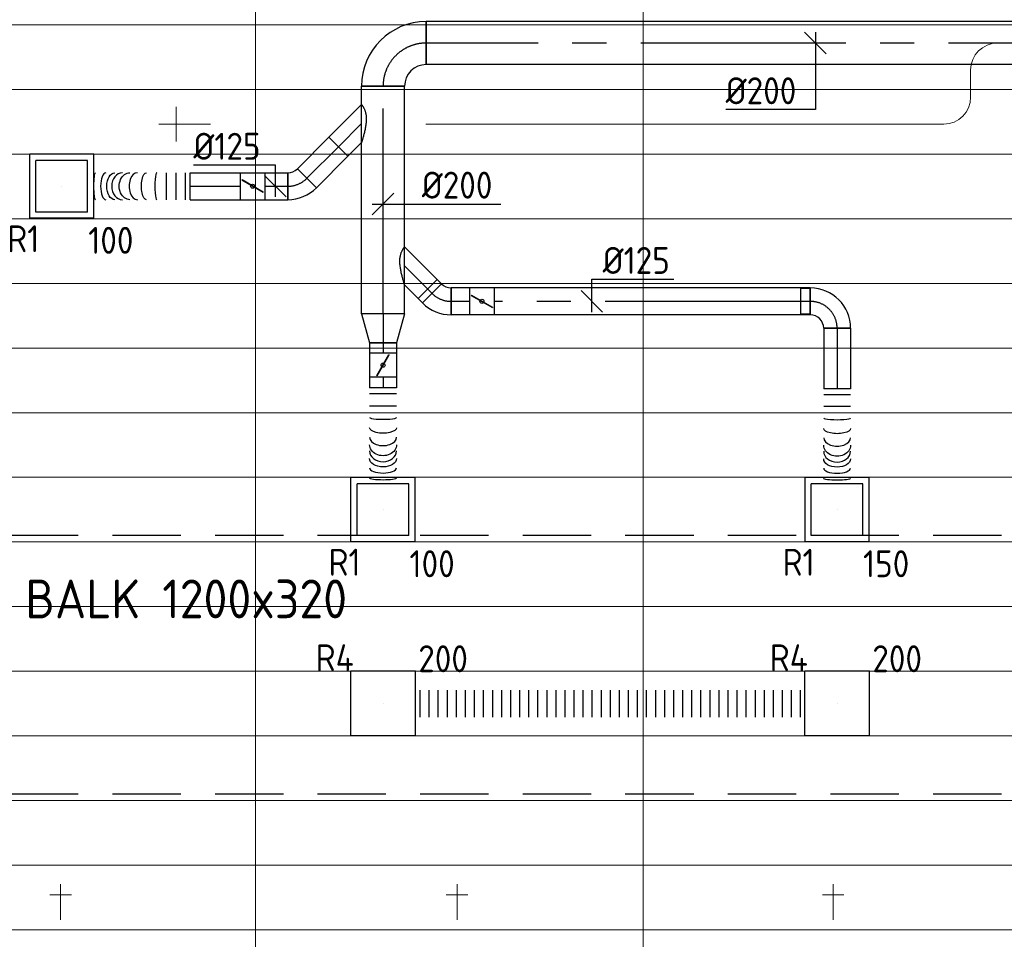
# Model space of a CAD drawing. Header units: millimetres. Extents: x -74135 to 19179, y 5032 to 51848.
# Tile 8 of 55: x -62152 to -57580, y 13005 to 17273. Entities that reach past the tile are written whole.
import ezdxf
from ezdxf.enums import TextEntityAlignment as Align

# ---------------------------------------------------------------- set-up
doc = ezdxf.new("R2010")
doc.units = ezdxf.units.MM
doc.header["$LTSCALE"] = 50
doc.linetypes.add('CENTER2', pattern=[28.575, 19.05, -3.175, 3.175, -3.175])
doc.linetypes.add('HIDDEN', pattern=[9.525, 6.35, -3.175])
for name, color, linetype in [('4plfd', 254, 'Continuous'), ('WL570---_RETOUR', 100, 'Continuous'), ('WL570---_RETOUR_HL', 1, 'Continuous'), ('WM570---_RETOUR', 2, 'Continuous'), ('WM570---_RETOUR_PR', 2, 'Continuous')]:
    doc.layers.add(name, color=color, linetype=linetype)
doc.layers.add('WL570---_BESTAAND-HARTLIJN', color=161, linetype='Continuous', lineweight=0)
doc.layers.add('WL570---_DEMONTEREN', color=10, linetype='Continuous', lineweight=0)
doc.layers.get('WL570---_DEMONTEREN').off()
doc.styles.add('BURO-025', font='ISO96.shx', dxfattribs={"height": 125})
doc.styles.add('ISO', font='ISO', dxfattribs={"height": 162})

# ---------------------------------------------------------------- blocks, each defined once
blk = doc.blocks.new('OBO10000090ZE')
blk.add_lwpolyline([(-50, 0), (50, 0), (50, 100, 1), (-50, 100)], format="xyb", close=True)
at = {"layer": 'WL570---_BESTAAND-HARTLIJN'}
for points in [[(0, 0), (0, 150)], [(-50, 100), (50, 100)]]:
    blk.add_lwpolyline(points, dxfattribs=at)
blk = doc.blocks.new('KARO')
for p, q in [((1, 0.5), (0, 0.5)), ((0, -0.5), (1, -0.5))]:
    blk.add_line(p, q)
at = {"invisible_edges": 15}
blk.add_3dface([(0, 0.5), (0, -0.5), (1, -0.5), (1, 0.5)], dxfattribs=at)
at = {"layer": 'WL570---_BESTAAND-HARTLIJN'}
blk.add_line((0, 0), (1, 0), dxfattribs=at)
blk = doc.blocks.new('OSV1601250650G')
blk.add_lwpolyline([(0, -80), (65.3, -62.5), (65.3, 62.5), (0, 80)], close=True)
at = {"layer": 'WL570---_BESTAAND-HARTLIJN'}
blk.add_line((0, 0), (65.3, 0), dxfattribs=at)
blk = doc.blocks.new('OBO16000090ZH')
blk.add_lwpolyline([(-80, -160), (80, -160), (80, 0, 1), (-80, 0)], format="xyb", close=True)
at = {"layer": 'WL570---_BESTAAND-HARTLIJN'}
for points in [[(0, -160), (0, 80)], [(-80, 0), (80, 0)]]:
    blk.add_lwpolyline(points, dxfattribs=at)
blk = doc.blocks.new('OBO12500090H')
blk.add_lwpolyline([(62.5, -125, 0.414214), (-125, 62.5), (-125, -62.5, -0.414214), (-62.5, -125)], format="xyb", close=True)
at = {"invisible_edges": 15}
for points in [[(-114.1, -63.4), (-92.4, 59.7), (-125, 62.5), (-125, -62.5)], [(-103.6, -66.3), (-60.9, 51.2), (-92.4, 59.7), (-114.1, -63.4)], [(-93.8, -70.9), (-31.2, 37.4), (-60.9, 51.2), (-103.6, -66.3)], [(-84.8, -77.1), (-4.5, 18.6), (-31.2, 37.4), (-93.8, -70.9)], [(-77.1, -84.8), (18.6, -4.5), (-4.5, 18.6), (-84.8, -77.1)], [(-70.9, -93.8), (37.4, -31.2), (18.6, -4.5), (-77.1, -84.8)], [(-66.3, -103.6), (51.2, -60.9), (37.4, -31.2), (-70.9, -93.8)], [(-63.4, -114.1), (59.7, -92.4), (51.2, -60.9), (-66.3, -103.6)], [(-62.5, -125), (62.5, -125), (59.7, -92.4), (-63.4, -114.1)]]:
    blk.add_3dface(points, dxfattribs=at)
at = {"layer": 'WL570---_BESTAAND-HARTLIJN'}
blk.add_arc((-125, -125), 125, 0, 90, dxfattribs=at)
blk = doc.blocks.new('Groep-46')
at = {"color": 8, "linetype": 'Continuous', "lineweight": 13}
for p, q in [((-73154.9, 16899.1), (-45944.9, 16899.1)), ((-45944.9, 16599.1), (-73154.9, 16599.1)), ((-45944.9, 16299.1), (-73154.9, 16299.1)), ((-45944.9, 15999.1), (-73154.9, 15999.1)), ((-45944.9, 15699.1), (-73154.9, 15699.1)), ((-22154.9, 15399.1), (-73154.9, 15399.1)), ((-73154.9, 15099.1), (-22154.9, 15099.1)), ((-22154.9, 14799.1), (-73154.9, 14799.1)), ((-22154.9, 14499.1), (-73154.9, 14499.1)), ((-22154.9, 14199.1), (-73154.9, 14199.1)), ((-22154.9, 13899.1), (-73154.9, 13899.1)), ((-22154.9, 13599.1), (-73154.9, 13599.1)), ((-73154.9, 13299.1), (-22154.9, 13299.1)), ((-73154.9, 12999.1), (-22154.9, 12999.1)), ((-73154.9, 12699.1), (-22154.9, 12699.1))]:
    blk.add_line(p, q, dxfattribs=at)
blk = doc.blocks.new('Groep-53')
at = {"color": 8, "linetype": 'Continuous', "lineweight": 13}
for p, q in [((-62054.9, 18699.1), (-62054.9, 8239.9)), ((-60254.9, 18699.1), (-60254.9, 7851))]:
    blk.add_line(p, q, dxfattribs=at)
at = {"color": 8}
blk.add_blockref('Groep-46', (0, 0), dxfattribs=at)
blk = doc.blocks.new('Block plafond 4e verd')
at = {"layer": '4plfd'}
blk.add_blockref('Groep-53', (73304.912, -19149.14), dxfattribs=at)
blk = doc.blocks.new('*U575')
at = {"color": 0, "ltscale": 10}
for p, q in [((149, 149, -2500), (-149, 149, -2500)), ((-149, -149, -2500), (-149, 149, -2500)), ((149, -149, -2500), (149, 149, -2500)), ((120, 120, -2500), (-120, 120, -2500)), ((-120, -120, -2500), (-120, 120, -2500)), ((120, -120, -2500), (120, 120, -2500)), ((120, -120, -2500), (-120, -120, -2500)), ((149, -149, -2500), (-149, -149, -2500))]:
    blk.add_line(p, q, dxfattribs=at)
at = {"layer": 'WL570---_RETOUR_HL', "linetype": 'CENTER2'}
blk.add_circle((0, 0, -2500), 0.075, dxfattribs=at)
at = {"layer": 'WL570---_RETOUR', "color": 2, "style": 'BURO-025'}
for tag in ['MC', 'Q']:
    blk.add_attdef(tag, text='', height=125, dxfattribs=at).set_placement((0, 0), align=Align.MIDDLE)
at = {"layer": 'WM570---_RETOUR_PR', "color": 2, "style": 'BURO-025'}
blk.add_attdef('POSNR', text='', height=125, dxfattribs=at).set_placement((0, 0), align=Align.MIDDLE)
blk = doc.blocks.new('*U576')
at = {"color": 0, "ltscale": 10}
for p, q in [((149, 149, -2500), (-149, 149, -2500)), ((-149, -149, -2500), (-149, 149, -2500)), ((149, -149, -2500), (149, 149, -2500)), ((120, 120, -2500), (-120, 120, -2500)), ((-120, -120, -2500), (-120, 120, -2500)), ((120, -120, -2500), (120, 120, -2500)), ((120, -120, -2500), (-120, -120, -2500)), ((149, -149, -2500), (-149, -149, -2500))]:
    blk.add_line(p, q, dxfattribs=at)
at = {"layer": 'WL570---_RETOUR_HL', "linetype": 'CENTER2'}
blk.add_circle((0, 0, -2500), 0.075, dxfattribs=at)
at = {"layer": 'WL570---_RETOUR', "color": 2, "style": 'BURO-025'}
for tag in ['MC', 'Q']:
    blk.add_attdef(tag, text='', height=125, dxfattribs=at).set_placement((0, 0), align=Align.MIDDLE)
at = {"layer": 'WM570---_RETOUR_PR', "color": 2, "style": 'BURO-025'}
blk.add_attdef('POSNR', text='', height=125, dxfattribs=at).set_placement((0, 0), align=Align.MIDDLE)
blk = doc.blocks.new('*U577')
at = {"color": 0, "ltscale": 10}
for p, q in [((149, 149, -2500), (-149, 149, -2500)), ((-149, -149, -2500), (-149, 149, -2500)), ((149, -149, -2500), (149, 149, -2500)), ((120, 120, -2500), (-120, 120, -2500)), ((-120, -120, -2500), (-120, 120, -2500)), ((120, -120, -2500), (120, 120, -2500)), ((120, -120, -2500), (-120, -120, -2500)), ((149, -149, -2500), (-149, -149, -2500))]:
    blk.add_line(p, q, dxfattribs=at)
at = {"layer": 'WL570---_RETOUR_HL', "linetype": 'CENTER2'}
blk.add_circle((0, 0, -2500), 0.075, dxfattribs=at)
at = {"layer": 'WL570---_RETOUR', "color": 2, "style": 'BURO-025'}
for tag in ['MC', 'Q']:
    blk.add_attdef(tag, text='', height=125, dxfattribs=at).set_placement((0, 0), align=Align.MIDDLE)
at = {"layer": 'WM570---_RETOUR_PR', "color": 2, "style": 'BURO-025'}
blk.add_attdef('POSNR', text='', height=125, dxfattribs=at).set_placement((0, 0), align=Align.MIDDLE)
blk = doc.blocks.new('*U579')
at = {"color": 0, "ltscale": 10}
for p, q in [((150, 150, -150), (-150, 150, -150)), ((-150, -150, -150), (-150, 150, -150)), ((150, -150, -150), (150, 150, -150)), ((150, -150, -150), (-150, -150, -150))]:
    blk.add_line(p, q, dxfattribs=at)
at = {"layer": 'WL570---_RETOUR_HL', "linetype": 'CENTER2'}
blk.add_circle((0, 0, -150), 0.075, dxfattribs=at)
at = {"layer": 'WL570---_RETOUR', "color": 2, "style": 'BURO-025'}
for tag in ['MC', 'Q']:
    blk.add_attdef(tag, text='', height=125, dxfattribs=at).set_placement((0, 0), align=Align.MIDDLE)
at = {"layer": 'WM570---_RETOUR_PR', "color": 2, "style": 'BURO-025'}
blk.add_attdef('POSNR', text='', height=125, dxfattribs=at).set_placement((0, 0), align=Align.MIDDLE)
blk = doc.blocks.new('*U619')
at = {"color": 0, "ltscale": 10}
for p, q in [((21, 62.5, -150), (21, -62.5, -150)), ((63.1, 62.5, -150), (63.1, -62.5, -150)), ((105.1, 62.5, -150), (105.1, -62.5, -150)), ((147.2, 62.5, -150), (147.2, -62.5, -150)), ((189.2, 62.5, -150), (189.2, -62.5, -150)), ((231.3, 62.5, -150), (231.3, -62.5, -150)), ((273.4, 62.5, -150), (273.4, -62.5, -150)), ((315.4, 62.5, -150), (315.4, -62.5, -150)), ((357.5, 62.5, -150), (357.5, -62.5, -150)), ((399.5, 62.5, -150), (399.5, -62.5, -150)), ((441.6, 62.5, -150), (441.6, -62.5, -150)), ((483.6, 62.5, -150), (483.6, -62.5, -150)), ((525.7, 62.5, -150), (525.7, -62.5, -150)), ((567.7, 62.5, -150), (567.7, -62.5, -150)), ((609.8, 62.5, -150), (609.8, -62.5, -150)), ((651.9, 62.5, -150), (651.9, -62.5, -150)), ((693.9, 62.5, -150), (693.9, -62.5, -150)), ((736, 62.5, -150), (736, -62.5, -150)), ((778, 62.5, -150), (778, -62.5, -150)), ((820.1, 62.5, -150), (820.1, -62.5, -150)), ((862.1, 62.5, -150), (862.1, -62.5, -150)), ((904.2, 62.5, -150), (904.2, -62.5, -150)), ((946.2, 62.5, -150), (946.2, -62.5, -150)), ((988.3, 62.5, -150), (988.3, -62.5, -150)), ((1030.3, 62.5, -150), (1030.3, -62.5, -150)), ((1072.4, 62.5, -150), (1072.4, -62.5, -150)), ((1114.5, 62.5, -150), (1114.5, -62.5, -150)), ((1156.5, 62.5, -150), (1156.5, -62.5, -150)), ((1198.6, 62.5, -150), (1198.6, -62.5, -150)), ((1240.6, 62.5, -150), (1240.6, -62.5, -150)), ((1282.7, 62.5, -150), (1282.7, -62.5, -150)), ((1324.7, 62.5, -150), (1324.7, -62.5, -150)), ((1366.8, 62.5, -150), (1366.8, -62.5, -150)), ((1408.8, 62.5, -150), (1408.8, -62.5, -150)), ((1450.9, 62.5, -150), (1450.9, -62.5, -150)), ((1493, 62.5, -150), (1493, -62.5, -150)), ((1535, 62.5, -150), (1535, -62.5, -150)), ((1577.1, 62.5, -150), (1577.1, -62.5, -150)), ((1619.1, 62.5, -150), (1619.1, -62.5, -150)), ((1661.2, 62.5, -150), (1661.2, -62.5, -150)), ((1703.2, 62.5, -150), (1703.2, -62.5, -150)), ((1745.3, 62.5, -150), (1745.3, -62.5, -150)), ((1787.3, 62.5, -150), (1787.3, -62.5, -150))]:
    blk.add_line(p, q, dxfattribs=at)
at = {"layer": 'WM570---_RETOUR_PR', "color": 2, "style": 'BURO-025'}
blk.add_attdef('POSNR', text='', height=125, dxfattribs=at).set_placement((0, 0), align=Align.MIDDLE)
blk = doc.blocks.new('*U620')
at = {"color": 0, "ltscale": 10}
for p, q in [((150, 150, -150), (-150, 150, -150)), ((-150, -150, -150), (-150, 150, -150)), ((150, -150, -150), (150, 150, -150)), ((150, -150, -150), (-150, -150, -150))]:
    blk.add_line(p, q, dxfattribs=at)
at = {"layer": 'WL570---_RETOUR_HL', "linetype": 'CENTER2'}
blk.add_circle((0, 0, -150), 0.075, dxfattribs=at)
at = {"layer": 'WL570---_RETOUR', "color": 2, "style": 'BURO-025'}
for tag in ['MC', 'Q']:
    blk.add_attdef(tag, text='', height=125, dxfattribs=at).set_placement((0, 0), align=Align.MIDDLE)
at = {"layer": 'WM570---_RETOUR_PR', "color": 2, "style": 'BURO-025'}
blk.add_attdef('POSNR', text='', height=125, dxfattribs=at).set_placement((0, 0), align=Align.MIDDLE)
blk = doc.blocks.new('*U621')
at = {"color": 0, "ltscale": 10}
for p, q in [((0, 100, -2700), (3377.6, 100, -2700)), ((0, -100, -2700), (0, 100, -2700)), ((3377.6, 100, -2700), (3377.6, -100, -2700)), ((0, -100, -2700), (3377.6, -100, -2700))]:
    blk.add_line(p, q, dxfattribs=at)
at = {"layer": 'WL570---_RETOUR_HL', "linetype": 'CENTER2'}
blk.add_line((0, 0, -2700), (3377.6, 0, -2700), dxfattribs=at)
at = {"layer": 'WM570---_RETOUR_PR', "color": 2, "style": 'BURO-025'}
blk.add_attdef('POSNR', text='', height=125, dxfattribs=at).set_placement((0, 0), align=Align.MIDDLE)
blk = doc.blocks.new('*U622')
at = {"color": 0, "ltscale": 10}
for p, q in [((-200, -100, -2700), (-200, 100, -2700)), ((100, -200, -2700), (-100, -200, -2700))]:
    blk.add_line(p, q, dxfattribs=at)
for radius in [300, 100]:
    blk.add_arc((-200, -200, -2700), radius, 0, 90, dxfattribs=at)
at = {"layer": 'WL570---_RETOUR_HL', "linetype": 'CENTER2'}
blk.add_arc((-200, -200, -2700), 200, 0, 90, dxfattribs=at)
at = {"layer": 'WM570---_RETOUR_PR', "color": 2, "style": 'BURO-025'}
blk.add_attdef('POSNR', text='', height=125, dxfattribs=at).set_placement((0, 0), align=Align.MIDDLE)
blk = doc.blocks.new('*U623')
at = {"color": 0, "ltscale": 10}
for p, q in [((-51.8, -62.5, -2700), (-51.8, 62.5, -2700)), ((-7.6, 80.8, -2700), (80.8, -7.6, -2700))]:
    blk.add_line(p, q, dxfattribs=at)
for radius in [62.6, 187.6]:
    blk.add_arc((-51.8, 125.1, -2700), radius, 270, 315, dxfattribs=at)
at = {"layer": 'WL570---_RETOUR_HL', "linetype": 'CENTER2'}
blk.add_arc((-51.8, 125.1, -2700), 125.1, 270, 315, dxfattribs=at)
at = {"layer": 'WM570---_RETOUR_PR', "color": 2, "style": 'BURO-025'}
blk.add_attdef('POSNR', text='', height=125, dxfattribs=at).set_placement((0, 0), align=Align.MIDDLE)
blk = doc.blocks.new('*U624')
at = {"color": 0, "ltscale": 10}
for p, q in [((0, 62.5, -2700), (206.9, 62.5, -2700)), ((0, -62.5, -2700), (0, 62.5, -2700)), ((206.9, 62.5, -2700), (206.9, -62.5, -2700)), ((0, -62.5, -2700), (206.9, -62.5, -2700))]:
    blk.add_line(p, q, dxfattribs=at)
at = {"layer": 'WL570---_RETOUR_HL', "linetype": 'CENTER2'}
blk.add_line((0, 0, -2700), (206.9, 0, -2700), dxfattribs=at)
at = {"layer": 'WM570---_RETOUR_PR', "color": 2, "style": 'BURO-025'}
blk.add_attdef('POSNR', text='', height=125, dxfattribs=at).set_placement((0, 0), align=Align.MIDDLE)
blk = doc.blocks.new('*U625')
at = {"color": 0, "ltscale": 10}
for p, q in [((0, 88.4, -2700), (63.3, 151.7, -2700)), ((63.3, 151.7, -2700), (151.7, 63.3, -2700)), ((0, -88.4, -2700), (151.7, 63.3, -2700))]:
    blk.add_line(p, q, dxfattribs=at)
blk.add_spline([(-0.2, -88.1, -2700), (-0.8, -87.4, -2700), (-1.8, -86.1, -2700), (-3.1, -84.3, -2700), (-4.7, -82, -2700), (-6.6, -79.1, -2700), (-8.7, -75.7, -2700), (-10.8, -71.7, -2700), (-13.1, -67.2, -2700), (-15.2, -62, -2700), (-17.2, -56.2, -2700), (-19, -49.7, -2700), (-20.4, -42.5, -2700), (-21.4, -34.8, -2700), (-21.9, -26.4, -2700), (-21.9, -17.4, -2700), (-21.4, -8, -2700), (-20.4, 1.8, -2700), (-19, 11.7, -2700), (-17.2, 21.7, -2700), (-15.2, 31.5, -2700), (-13.1, 41, -2700), (-10.8, 50, -2700), (-8.7, 58.4, -2700), (-6.6, 66, -2700), (-4.7, 72.6, -2700), (-3.1, 78.1, -2700), (-1.8, 82.6, -2700), (-0.8, 85.8, -2700), (-0.2, 87.7, -2700), (0, 88.4, -2700)], degree=3, dxfattribs=at)
at = {"layer": 'WL570---_RETOUR_HL', "linetype": 'CENTER2'}
blk.add_line((0, 0, -2700), (107.5, 107.5, -2700), dxfattribs=at)
at = {"layer": 'WM570---_RETOUR_PR', "color": 2, "style": 'BURO-025'}
blk.add_attdef('POSNR', text='', height=125, dxfattribs=at).set_placement((0, 0), align=Align.MIDDLE)
blk = doc.blocks.new('*U626')
at = {"color": 0, "ltscale": 10}
for p, q in [((0, 62.5, -2700), (107.1, 62.5, -2700)), ((107.1, 62.5, -2700), (107.1, -62.5, -2700)), ((0, -62.5, -2700), (107.1, -62.5, -2700))]:
    blk.add_line(p, q, dxfattribs=at)
at = {"layer": 'WL570---_RETOUR_HL', "linetype": 'CENTER2'}
blk.add_line((0, 0, -2700), (107.1, 0, -2700), dxfattribs=at)
at = {"layer": 'WM570---_RETOUR_PR', "color": 2, "style": 'BURO-025'}
blk.add_attdef('POSNR', text='', height=125, dxfattribs=at).set_placement((0, 0), align=Align.MIDDLE)
blk = doc.blocks.new('*U627')
at = {"ltscale": 10}
for p, q in [((-56.4, 62.5, -2700), (56.4, 62.5, -2700)), ((-56.4, -62.5, -2700), (-56.4, 62.5, -2700)), ((56.4, 62.5, -2700), (56.4, -62.5, -2700)), ((-49.4, 27.3, -2700), (-48.4, 29.1, -2700)), ((48.4, -29.1, -2700), (-49.4, 27.3, -2700)), ((49.4, -27.3, -2700), (-48.4, 29.1, -2700)), ((48.4, -29.1, -2700), (49.4, -27.3, -2700)), ((-56.4, -62.5, -2700), (56.4, -62.5, -2700))]:
    blk.add_line(p, q, dxfattribs=at)
blk.add_circle((0, 0, -2700), 9.41, dxfattribs=at)
at = {"layer": 'WL570---_RETOUR', "color": 2, "style": 'BURO-025'}
blk.add_attdef('I', text='', height=125, dxfattribs=at).set_placement((0, 0), align=Align.MIDDLE)
at = {"layer": 'WM570---_RETOUR_PR', "color": 2, "style": 'BURO-025'}
blk.add_attdef('POSNR', text='', height=125, dxfattribs=at).set_placement((0, 0), align=Align.MIDDLE)
blk = doc.blocks.new('*U628')
at = {"color": 0, "ltscale": 10}
for p, q in [((0, 62.5, -2700), (233, 62.5, -2700)), ((0, -62.5, -2700), (0, 62.5, -2700)), ((0, -62.5, -2700), (233, -62.5, -2700))]:
    blk.add_line(p, q, dxfattribs=at)
at = {"layer": 'WL570---_RETOUR_HL', "linetype": 'CENTER2'}
blk.add_line((0, 0, -2700), (233, 0, -2700), dxfattribs=at)
at = {"layer": 'WM570---_RETOUR_PR', "color": 2, "style": 'BURO-025'}
blk.add_attdef('POSNR', text='', height=125, dxfattribs=at).set_placement((0, 0), align=Align.MIDDLE)
blk = doc.blocks.new('*U629')
at = {"color": 0, "ltscale": 10}
for p, q in [((0, 62.5, -2700), (0, -62.5, -2700)), ((21.9, 62.5, -2700), (21.9, -62.5, -2700)), ((65.8, 62.5, -2700), (65.8, -62.5, -2700)), ((109.7, 62.5, -2700), (109.7, -62.5, -2700)), ((476.4, 62.5, -2700), (476.4, -62.5, -2700))]:
    blk.add_line(p, q, dxfattribs=at)
for centre, major_axis, ratio, start_param, end_param in [((156, 0, -2700), (0, -62.5), 0.129932, 0, 3.141593), ((245.5, 0, -2700), (0, -62.5), 0.60709, 0, 3.141593), ((315.3, 0, -2700), (0, 62.5), 0.792697, 3.141593, 6.283185), ((392.4, 0, -2700), (0, 62.5), 0.381167, 3.141593, 6.283185)]:
    blk.add_ellipse(centre, major_axis=major_axis, ratio=ratio, start_param=start_param, end_param=end_param, dxfattribs=at)
at = {"color": 0, "ltscale": 10, "extrusion": (0, 0, -1)}
for centre, major_axis, ratio, start_param, end_param in [((203.1, 0, -2700), (0, 62.5), 0.381167, 0, 3.141593), ((280.3, 0, -2700), (0, 62.5), 0.792697, 0, 3.141593), ((350.1, 0, -2700), (0, -62.5), 0.60709, 3.141593, 6.283185), ((439.5, 0, -2700), (0, -62.5), 0.129932, 3.141593, 6.283185)]:
    blk.add_ellipse(centre, major_axis=major_axis, ratio=ratio, start_param=start_param, end_param=end_param, dxfattribs=at)
at = {"layer": 'WM570---_RETOUR_PR', "color": 2, "style": 'BURO-025'}
blk.add_attdef('POSNR', text='', height=125, dxfattribs=at).set_placement((0, 0), align=Align.MIDDLE)
blk = doc.blocks.new('*U630')
at = {"color": 0, "ltscale": 10}
for p, q in [((-51.8, -62.5, -2700), (-51.8, 62.5, -2700)), ((80.8, 7.6, -2700), (-7.6, -80.8, -2700))]:
    blk.add_line(p, q, dxfattribs=at)
for radius in [187.6, 62.6]:
    blk.add_arc((-51.8, -125.1, -2700), radius, 45, 90, dxfattribs=at)
at = {"layer": 'WL570---_RETOUR_HL', "linetype": 'CENTER2'}
blk.add_arc((-51.8, -125.1, -2700), 125.1, 45, 90, dxfattribs=at)
at = {"layer": 'WM570---_RETOUR_PR', "color": 2, "style": 'BURO-025'}
blk.add_attdef('POSNR', text='', height=125, dxfattribs=at).set_placement((0, 0), align=Align.MIDDLE)
blk = doc.blocks.new('*U631')
at = {"color": 0, "ltscale": 10}
for p, q in [((0, 62.5, -2700), (28.5, 62.5, -2700)), ((0, -62.5, -2700), (0, 62.5, -2700)), ((28.5, 62.5, -2700), (28.5, -62.5, -2700)), ((0, -62.5, -2700), (28.5, -62.5, -2700))]:
    blk.add_line(p, q, dxfattribs=at)
at = {"layer": 'WL570---_RETOUR_HL', "linetype": 'CENTER2'}
blk.add_line((0, 0, -2700), (28.5, 0, -2700), dxfattribs=at)
at = {"layer": 'WM570---_RETOUR_PR', "color": 2, "style": 'BURO-025'}
blk.add_attdef('POSNR', text='', height=125, dxfattribs=at).set_placement((0, 0), align=Align.MIDDLE)
blk = doc.blocks.new('*U632')
at = {"color": 0, "ltscale": 10}
for p, q in [((0, 88.4, -2700), (151.7, -63.3, -2700)), ((0, -88.4, -2700), (63.3, -151.7, -2700)), ((151.7, -63.3, -2700), (63.3, -151.7, -2700))]:
    blk.add_line(p, q, dxfattribs=at)
blk.add_spline([(-0.2, -87.7, -2700), (-0.8, -85.8, -2700), (-1.8, -82.6, -2700), (-3.1, -78.1, -2700), (-4.7, -72.6, -2700), (-6.6, -66, -2700), (-8.7, -58.4, -2700), (-10.8, -50, -2700), (-13.1, -41, -2700), (-15.2, -31.5, -2700), (-17.2, -21.7, -2700), (-19, -11.7, -2700), (-20.4, -1.8, -2700), (-21.4, 8, -2700), (-21.9, 17.4, -2700), (-21.9, 26.4, -2700), (-21.4, 34.8, -2700), (-20.4, 42.5, -2700), (-19, 49.7, -2700), (-17.2, 56.2, -2700), (-15.2, 62, -2700), (-13.1, 67.2, -2700), (-10.8, 71.7, -2700), (-8.7, 75.7, -2700), (-6.6, 79.1, -2700), (-4.7, 82, -2700), (-3.1, 84.3, -2700), (-1.8, 86.1, -2700), (-0.8, 87.4, -2700), (-0.2, 88.1, -2700), (0, 88.4, -2700)], degree=3, dxfattribs=at)
at = {"layer": 'WL570---_RETOUR_HL', "linetype": 'CENTER2'}
blk.add_line((0, 0, -2700), (107.5, -107.5, -2700), dxfattribs=at)
at = {"layer": 'WM570---_RETOUR_PR', "color": 2, "style": 'BURO-025'}
blk.add_attdef('POSNR', text='', height=125, dxfattribs=at).set_placement((0, 0), align=Align.MIDDLE)
blk = doc.blocks.new('*U633')
at = {"color": 0, "ltscale": 10}
for p, q in [((0, 62.5, -2700), (1467.7, 62.5, -2700)), ((0, -62.5, -2700), (0, 62.5, -2700)), ((0, -62.5, -2700), (1467.7, -62.5, -2700))]:
    blk.add_line(p, q, dxfattribs=at)
at = {"layer": 'WL570---_RETOUR_HL', "linetype": 'CENTER2'}
blk.add_line((0, 0, -2700), (1467.7, 0, -2700), dxfattribs=at)
at = {"layer": 'WM570---_RETOUR_PR', "color": 2, "style": 'BURO-025'}
blk.add_attdef('POSNR', text='', height=125, dxfattribs=at).set_placement((0, 0), align=Align.MIDDLE)
blk = doc.blocks.new('*U634')
at = {"ltscale": 10}
for p, q in [((-56.4, 62.5, -2700), (56.5, 62.5, -2700)), ((-56.4, -62.5, -2700), (-56.4, 62.5, -2700)), ((56.5, 62.5, -2700), (56.5, -62.5, -2700)), ((-49.4, 27.3, -2700), (-48.4, 29.1, -2700)), ((48.4, -29.1, -2700), (-49.4, 27.3, -2700)), ((49.4, -27.3, -2700), (-48.4, 29.1, -2700)), ((48.4, -29.1, -2700), (49.4, -27.3, -2700)), ((-56.4, -62.5, -2700), (56.5, -62.5, -2700))]:
    blk.add_line(p, q, dxfattribs=at)
blk.add_circle((0, 0, -2700), 9.41, dxfattribs=at)
at = {"layer": 'WL570---_RETOUR', "color": 2, "style": 'BURO-025'}
blk.add_attdef('I', text='', height=125, dxfattribs=at).set_placement((0, 0), align=Align.MIDDLE)
at = {"layer": 'WM570---_RETOUR_PR', "color": 2, "style": 'BURO-025'}
blk.add_attdef('POSNR', text='', height=125, dxfattribs=at).set_placement((0, 0), align=Align.MIDDLE)
blk = doc.blocks.new('*U635')
at = {"color": 0, "ltscale": 10}
for p, q in [((0, 62.5, -2700), (86.6, 62.5, -2700)), ((86.6, 62.5, -2700), (86.6, -62.5, -2700)), ((0, -62.5, -2700), (86.6, -62.5, -2700))]:
    blk.add_line(p, q, dxfattribs=at)
at = {"layer": 'WL570---_RETOUR_HL', "linetype": 'CENTER2'}
blk.add_line((0, 0, -2700), (86.6, 0, -2700), dxfattribs=at)
at = {"layer": 'WM570---_RETOUR_PR', "color": 2, "style": 'BURO-025'}
blk.add_attdef('POSNR', text='', height=125, dxfattribs=at).set_placement((0, 0), align=Align.MIDDLE)
blk = doc.blocks.new('*U636')
at = {"color": 0, "ltscale": 10}
for p, q in [((0, 62.5, -2700), (47.8, 62.5, -2700)), ((0, -62.5, -2700), (0, 62.5, -2700)), ((0, -62.5, -2700), (47.8, -62.5, -2700))]:
    blk.add_line(p, q, dxfattribs=at)
at = {"layer": 'WL570---_RETOUR_HL', "linetype": 'CENTER2'}
blk.add_line((0, 0, -2700), (47.8, 0, -2700), dxfattribs=at)
at = {"layer": 'WM570---_RETOUR_PR', "color": 2, "style": 'BURO-025'}
blk.add_attdef('POSNR', text='', height=125, dxfattribs=at).set_placement((0, 0), align=Align.MIDDLE)
blk = doc.blocks.new('*U637')
at = {"color": 0, "ltscale": 10}
for p, q in [((0, 100, -2700), (134.1, 62.5, -2700)), ((0, 100, -2700), (0, -100, -2700)), ((134.1, 62.5, -2700), (134.1, -62.5, -2700)), ((0, -100, -2700), (134.1, -62.5, -2700))]:
    blk.add_line(p, q, dxfattribs=at)
at = {"layer": 'WL570---_RETOUR_HL', "linetype": 'CENTER2'}
blk.add_line((0, 0, -2700), (134.1, 0, -2700), dxfattribs=at)
for centre in [(0, 0, -2700), (134.1, 0, -2700)]:
    blk.add_circle(centre, 0.075, dxfattribs=at)
at = {"layer": 'WM570---_RETOUR_PR', "color": 2, "style": 'BURO-025'}
blk.add_attdef('POSNR', text='', height=125, dxfattribs=at).set_placement((0, 0), align=Align.MIDDLE)
blk = doc.blocks.new('*U638')
at = {"ltscale": 10}
for p, q in [((-56.5, 62.5, -2700), (56.5, 62.5, -2700)), ((-56.5, -62.5, -2700), (-56.5, 62.5, -2700)), ((56.5, 62.5, -2700), (56.5, -62.5, -2700)), ((-49.4, 27.3, -2700), (-48.4, 29.1, -2700)), ((48.4, -29.1, -2700), (-49.4, 27.3, -2700)), ((49.4, -27.3, -2700), (-48.4, 29.1, -2700)), ((48.4, -29.1, -2700), (49.4, -27.3, -2700)), ((-56.5, -62.5, -2700), (56.5, -62.5, -2700))]:
    blk.add_line(p, q, dxfattribs=at)
blk.add_circle((0, 0, -2700), 9.41, dxfattribs=at)
at = {"layer": 'WL570---_RETOUR', "color": 2, "style": 'BURO-025'}
blk.add_attdef('I', text='', height=125, dxfattribs=at).set_placement((0, 0), align=Align.MIDDLE)
at = {"layer": 'WM570---_RETOUR_PR', "color": 2, "style": 'BURO-025'}
blk.add_attdef('POSNR', text='', height=125, dxfattribs=at).set_placement((0, 0), align=Align.MIDDLE)
blk = doc.blocks.new('*U639')
at = {"layer": 'WM570---_RETOUR', "color": 0, "ltscale": 10}
for p, q in [((0, 102.4), (380.4, 102.4)), ((0, -50), (0, 102.4)), ((50, -50), (-50, 50))]:
    blk.add_line(p, q, dxfattribs=at)
at = {"layer": 'WM570---_RETOUR', "color": 0, "style": 'BURO-025'}
blk.add_text('%%c125', height=125, dxfattribs=at).set_placement((50, 127.4))
blk = doc.blocks.new('*U640')
at = {"layer": 'WM570---_RETOUR', "color": 0, "ltscale": 10}
for p, q in [((0, 97.8), (-380.4, 97.8)), ((0, -50), (0, 97.8)), ((50, -50), (-50, 50))]:
    blk.add_line(p, q, dxfattribs=at)
at = {"layer": 'WM570---_RETOUR', "color": 0, "style": 'BURO-025'}
blk.add_text('%%c125', height=125, dxfattribs=at).set_placement((-380.4, 122.8))
blk = doc.blocks.new('*U641')
at = {"layer": 'WM570---_RETOUR', "color": 0, "ltscale": 10}
for p, q in [((50, -50), (-50, 50)), ((0, 50), (0, -308.8)), ((0, -308.8), (-416.1, -308.8))]:
    blk.add_line(p, q, dxfattribs=at)
at = {"layer": 'WM570---_RETOUR', "color": 0, "style": 'BURO-025'}
blk.add_text('%%c200', height=125, dxfattribs=at).set_placement((-416.1, -283.8))
blk = doc.blocks.new('*U642')
at = {"layer": 'WM570---_RETOUR', "color": 0, "ltscale": 10}
for p, q in [((-50, -50), (50, 50)), ((-50, 0), (546.1, 0))]:
    blk.add_line(p, q, dxfattribs=at)
at = {"layer": 'WM570---_RETOUR', "color": 0, "style": 'BURO-025'}
blk.add_text('%%c200', height=125, dxfattribs=at).set_placement((180, 25))
blk = doc.blocks.new('*U645')
at = {"color": 0, "ltscale": 10}
for p, q in [((-59.375, 125, -2700), (-59.375, 169.3, -2700)), ((-59.375, 169.3, -2700), (59.375, 169.3, -2700)), ((59.375, 125, -2700), (59.375, 169.3, -2700)), ((-62.5, 125, -2700), (62.5, 125, -2700)), ((-59.375, 125, -2700), (59.375, 125, -2700)), ((-125, -62.5, -2700), (-125, 62.5, -2700))]:
    blk.add_line(p, q, dxfattribs=at)
for radius, end in [(62.5, 0), (187.5, 360)]:
    blk.add_arc((-125, 125, -2700), radius, 270, end, dxfattribs=at)
at = {"layer": 'WL570---_RETOUR_HL', "linetype": 'CENTER2'}
blk.add_arc((-125, 125, -2700), 125, 270, 0, dxfattribs=at)
at = {"layer": 'WM570---_RETOUR_PR', "color": 2, "style": 'BURO-025'}
blk.add_attdef('POSNR', text='', height=125, dxfattribs=at).set_placement((0, 0), align=Align.MIDDLE)
blk = doc.blocks.new('*U646')
at = {"color": 0, "ltscale": 10}
for p, q in [((0, 100, -2700), (1056.3, 100, -2700)), ((0, -100, -2700), (0, 100, -2700)), ((1056.3, 100, -2700), (1056.3, -100, -2700)), ((0, -100, -2700), (1056.3, -100, -2700))]:
    blk.add_line(p, q, dxfattribs=at)
at = {"layer": 'WL570---_RETOUR_HL', "linetype": 'CENTER2'}
blk.add_line((0, 0, -2700), (1056.3, 0, -2700), dxfattribs=at)
at = {"layer": 'WM570---_RETOUR_PR', "color": 2, "style": 'BURO-025'}
blk.add_attdef('POSNR', text='', height=125, dxfattribs=at).set_placement((0, 0), align=Align.MIDDLE)
blk = doc.blocks.new('*U647')
at = {"color": 0, "ltscale": 10}
for p, q in [((0, 62.5, -2700), (49.4, 62.5, -2700)), ((49.4, 62.5, -2700), (49.4, -62.5, -2700)), ((0, -62.5, -2700), (49.4, -62.5, -2700))]:
    blk.add_line(p, q, dxfattribs=at)
at = {"layer": 'WL570---_RETOUR_HL', "linetype": 'CENTER2'}
blk.add_line((0, 0, -2700), (49.4, 0, -2700), dxfattribs=at)
at = {"layer": 'WM570---_RETOUR_PR', "color": 2, "style": 'BURO-025'}
blk.add_attdef('POSNR', text='', height=125, dxfattribs=at).set_placement((0, 0), align=Align.MIDDLE)
blk = doc.blocks.new('*U648')
at = {"color": 0, "ltscale": 10}
for p, q in [((0, 62.5, -2700), (0, -62.5, -2700)), ((28, 62.5, -2700), (28, -62.5, -2700)), ((84.1, 62.5, -2700), (84.1, -62.5, -2700))]:
    blk.add_line(p, q, dxfattribs=at)
for centre, major_axis, ratio, start_param, end_param in [((137.1, 0, -2700), (0, -62.5), 0.133717, 0, 3.141593), ((228.7, 0, -2700), (0, -62.5), 0.622268, 0, 3.141593), ((292.1, 0, -2700), (0, 62.5), 0.809056, 3.141593, 6.283185), ((370.4, 0, -2700), (0, 62.5), 0.391756, 3.141593, 6.283185)]:
    blk.add_ellipse(centre, major_axis=major_axis, ratio=ratio, start_param=start_param, end_param=end_param, dxfattribs=at)
at = {"color": 0, "ltscale": 10, "extrusion": (0, 0, -1)}
for centre, major_axis, ratio, start_param, end_param in [((185.5, 0, -2700), (0, 62.5), 0.391756, 0, 3.141593), ((263.8, 0, -2700), (0, 62.5), 0.809056, 0, 3.141593), ((327.2, 0, -2700), (0, -62.5), 0.622268, 3.141593, 6.283185), ((418.8, 0, -2700), (0, -62.5), 0.133717, 3.141593, 6.283185)]:
    blk.add_ellipse(centre, major_axis=major_axis, ratio=ratio, start_param=start_param, end_param=end_param, dxfattribs=at)
at = {"layer": 'WM570---_RETOUR_PR', "color": 2, "style": 'BURO-025'}
blk.add_attdef('POSNR', text='', height=125, dxfattribs=at).set_placement((0, 0), align=Align.MIDDLE)
blk = doc.blocks.new('*U649')
at = {"color": 0, "ltscale": 10}
for p, q in [((0, 62.5, -2700), (281.6, 62.5, -2700)), ((0, -62.5, -2700), (0, 62.5, -2700)), ((281.6, 62.5, -2700), (281.6, -62.5, -2700)), ((0, -62.5, -2700), (281.6, -62.5, -2700))]:
    blk.add_line(p, q, dxfattribs=at)
at = {"layer": 'WL570---_RETOUR_HL', "linetype": 'CENTER2'}
blk.add_line((0, 0, -2700), (281.6, 0, -2700), dxfattribs=at)
at = {"layer": 'WM570---_RETOUR_PR', "color": 2, "style": 'BURO-025'}
blk.add_attdef('POSNR', text='', height=125, dxfattribs=at).set_placement((0, 0), align=Align.MIDDLE)
blk = doc.blocks.new('*U650')
at = {"color": 0, "ltscale": 10}
for p, q in [((0, 62.5, -2700), (0, -62.5, -2700)), ((27.3, 62.5, -2700), (27.3, -62.5, -2700)), ((81.9, 62.5, -2700), (81.9, -62.5, -2700)), ((440, 62.5, -2700), (440, -62.5, -2700))]:
    blk.add_line(p, q, dxfattribs=at)
for centre, major_axis, ratio, start_param, end_param in [((134.3, 0, -2700), (0, -62.5), 0.134293, 0, 3.141593), ((226.2, 0, -2700), (0, -62.5), 0.624559, 0, 3.141593), ((289, 0, -2700), (0, 62.5), 0.811499, 3.141593, 6.283185), ((366.8, 0, -2700), (0, 62.5), 0.393363, 3.141593, 6.283185)]:
    blk.add_ellipse(centre, major_axis=major_axis, ratio=ratio, start_param=start_param, end_param=end_param, dxfattribs=at)
at = {"color": 0, "ltscale": 10, "extrusion": (0, 0, -1)}
for centre, major_axis, ratio, start_param, end_param in [((182.9, 0, -2700), (0, 62.5), 0.393363, 0, 3.141593), ((261.3, 0, -2700), (0, 62.5), 0.811499, 0, 3.141593), ((323.8, 0, -2700), (0, -62.5), 0.624559, 3.141593, 6.283185), ((415, 0, -2700), (0, -62.5), 0.134293, 3.141593, 6.283185)]:
    blk.add_ellipse(centre, major_axis=major_axis, ratio=ratio, start_param=start_param, end_param=end_param, dxfattribs=at)
at = {"layer": 'WM570---_RETOUR_PR', "color": 2, "style": 'BURO-025'}
blk.add_attdef('POSNR', text='', height=125, dxfattribs=at).set_placement((0, 0), align=Align.MIDDLE)

msp = doc.modelspace()

# ---------------------------------------------------------------- linework, layer by layer
at = {"color": 2, "linetype": 'HIDDEN'}
for p, q in [((-71245.8, 14880.2), (-22045.8, 14880.2)), ((-71245.8, 13680.2), (-22045.8, 13680.2))]:
    msp.add_line(p, q, dxfattribs=at)

# ---------------------------------------------------------------- block references
at = {"layer": 'WL570---_DEMONTEREN'}
for name, p, rotation in [('OBO12500090H', (-57736.2, 17164.1), 90), ('OBO12500090H', (-57736.2, 16787.9), 270), ('OBO16000090ZH', (-61425.5, 16787.9), 90)]:
    msp.add_blockref(name, p, dxfattribs=dict(at, rotation=rotation))
at = {"layer": 'WL570---_DEMONTEREN', "xscale": 415.7470163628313, "yscale": 125, "zscale": 125}
msp.add_blockref('KARO', (-57611.2, 17164.1), dxfattribs=at)
at = {"layer": 'WL570---_DEMONTEREN'}
for p, xscale, yscale, zscale, rotation in [((-57736.2, 17039.1), 126.1738275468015, 125, 125, 270), ((-57861.3, 16787.9), 2338.851753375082, 125, 125, 180), ((-61961.8, 13110.7), 16.03765465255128, 100, 100, 270.000000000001), ((-60120.6, 13110.7), -16.03765465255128, 100, 100, 89.99999999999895), ((-58374.5, 13110.7), -16.03765465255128, 100, 100, 89.99999999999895)]:
    msp.add_blockref('KARO', p, dxfattribs=dict(at, xscale=xscale, yscale=yscale, zscale=zscale, rotation=rotation))
for name, p in [('OSV1601250650G', (-60265.5, 16787.9)), ('OBO10000090ZE', (-61961.8, 13110.7))]:
    msp.add_blockref(name, p, dxfattribs=at)
at = {"layer": 'WL570---_DEMONTEREN', "xscale": -1, "rotation": 359.999999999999}
for p in [(-60120.6, 13110.7), (-58374.5, 13110.7)]:
    msp.add_blockref('OBO10000090ZE', p, dxfattribs=at)
at = {"layer": 'WL570---_RETOUR'}
for name, p in [('Block plafond 4e verd', (-72306, 19498.9)), ('*U628', (-61359.6, 16499.9, 2700)), ('*U627', (-61070.2, 16499.9, 2700)), ('*U626', (-61013.7, 16499.9, 2700)), ('*U623', (-60854.8, 16499.9, 2700)), ('*U632', (-60364.4, 16129.9, 2700)), ('*U619', (-60314.4, 14098.9, 150))]:
    msp.add_blockref(name, p, dxfattribs=at)
for name, p, rotation in [('*U622', (-60464.4, 17164.1, 2700), 90), ('*U621', (-56886.8, 17164.1, 2700), 180), ('*U646', (-60464.4, 15907.8, 2700), 90), ('*U625', (-60564.4, 16790.4, 2700), 180), ('*U624', (-60818.2, 16536.5, 2700), 45), ('*U629', (-61359.6, 16499.9, 2700), 180), ('*U631', (-60236.7, 16002.2, 2700), 135), ('*U630', (-60200.1, 15965.5, 2700), 180), ('*U635', (-60061.7, 15965.5, 2700), 180), ('*U634', (-60005.2, 15965.5, 2700), 180), ('*U633', (-58481, 15965.5, 2700), 180), ('*U645', (-58356, 15965.5, 2700), 90), ('*U637', (-60464.4, 15907.8, 2700), 270), ('*U649', (-58356, 15840.5, 2700), 270), ('*U636', (-60464.4, 15773.7, 2700), 270), ('*U638', (-60464.4, 15669.5, 2700), 270), ('*U647', (-60464.4, 15613, 2700), 270), ('*U648', (-60464.4, 15563.6, 2700), 270), ('*U650', (-58356, 15558.9, 2700), 270)]:
    msp.add_blockref(name, p, dxfattribs=dict(at, rotation=rotation))
ref = msp.add_blockref('*U577', (-61956, 16499.9, 2500), dxfattribs=at)
ref.add_attrib('Q', '100', dxfattribs={"color": 2, "height": 125, "style": 'BURO-025'}).set_placement((-61728.4, 16248.8), align=Align.MIDDLE)
ref.add_attrib('MC', 'R1', dxfattribs={"color": 2, "height": 125, "style": 'BURO-025'}).set_placement((-62134.8, 16255.9), align=Align.MIDDLE)
ref = msp.add_blockref('*U576', (-60464.4, 14998.9, 2500), dxfattribs=at)
ref.add_attrib('Q', '100', dxfattribs={"color": 2, "height": 125, "style": 'BURO-025'}).set_placement((-60236.7, 14747.8), align=Align.MIDDLE)
ref.add_attrib('MC', 'R1', dxfattribs={"color": 2, "height": 125, "style": 'BURO-025'}).set_placement((-60643.2, 14754.9), align=Align.MIDDLE)
ref = msp.add_blockref('*U575', (-58356, 14998.9, 2500), dxfattribs=at)
ref.add_attrib('Q', '150', dxfattribs={"color": 2, "height": 125, "style": 'BURO-025'}).set_placement((-58128.4, 14747.8), align=Align.MIDDLE)
ref.add_attrib('MC', 'R1', dxfattribs={"color": 2, "height": 125, "style": 'BURO-025'}).set_placement((-58534.8, 14754.9), align=Align.MIDDLE)
ref = msp.add_blockref('*U579', (-60464.4, 14098.9, 150), dxfattribs=at)
ref.add_attrib('POSNR', 'R4', dxfattribs={"layer": 'WM570---_RETOUR_PR', "color": 2, "height": 125, "style": 'BURO-025'}).set_placement((-60688.9, 14311.8), align=Align.MIDDLE)
ref.add_attrib('Q', '200', dxfattribs={"color": 2, "height": 125, "style": 'BURO-025'}).set_placement((-60185.6, 14306.9), align=Align.MIDDLE)
ref = msp.add_blockref('*U620', (-58356, 14098.9, 150), dxfattribs=at)
ref.add_attrib('POSNR', 'R4', dxfattribs={"layer": 'WM570---_RETOUR_PR', "color": 2, "height": 125, "style": 'BURO-025'}).set_placement((-58580.5, 14311.8), align=Align.MIDDLE)
ref.add_attrib('Q', '200', dxfattribs={"color": 2, "height": 125, "style": 'BURO-025'}).set_placement((-58077.3, 14306.9), align=Align.MIDDLE)
at = {"layer": 'WM570---_RETOUR'}
for name, p in [('*U641', (-58457.2, 17164.1, 2700)), ('*U640', (-60964.6, 16499.9, 2700)), ('*U642', (-60464.4, 16417.3, 2700)), ('*U639', (-59494.7, 15965.5))]:
    msp.add_blockref(name, p, dxfattribs=at)

# ---------------------------------------------------------------- texts
at = {"style": 'ISO'}
msp.add_text('BALK 1200x320', height=180, dxfattribs=at).set_placement((-62125.6, 14494.6))

doc.saveas('drawing.dxf')
